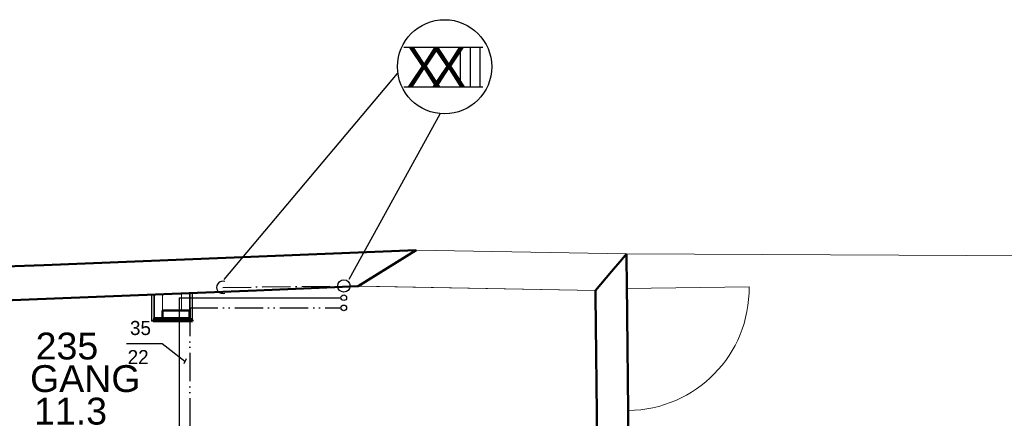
# Model space of a CAD drawing. Header units: millimetres. Extents: x 0 to 83478, y 0 to 53008.
# Tile 44 of 83: x 9161 to 17892, y 49471 to 53008. Entities that reach past the tile are written whole.
import ezdxf

# ---------------------------------------------------------------- set-up
doc = ezdxf.new("R2010")
doc.units = ezdxf.units.MM
doc.header["$LTSCALE"] = 50
doc.header["$MEASUREMENT"] = 0
for name, pattern in [('V-KV', [2, 1, 1]), ('V-SPV', [7, 5, -1, 0, -1]), ('V-VV', [8, 5, -1, 0, -1, 0, -1])]:
    doc.linetypes.add(name, pattern=pattern)
doc.layers.get('0').update_dxf_attribs({"linetype": 'CONTINUOUS'})
for name, color, linetype in [('20602A200D001$0$832 Rominfo', 7, 'CONTINUOUS'), ('20602A200D001$0$A12-HEL4', 7, 'CONTINUOUS'), ('V060-', 3, 'CONTINUOUS'), ('V080-', 3, 'CONTINUOUS'), ('V081-', 1, 'CONTINUOUS'), ('V090-', 2, 'CONTINUOUS'), ('V091', 1, 'CONTINUOUS')]:
    doc.layers.add(name, color=color, linetype=linetype)
for name, color, linetype, lineweight in [('20602A200D001$0$A-DOOR', 31, 'CONTINUOUS', 13), ('20602A200D001$0$A-GENM', 13, 'CONTINUOUS', 9), ('20602A200D001$0$A-WALL', 7, 'CONTINUOUS', 13)]:
    doc.layers.add(name, color=color, linetype=linetype, lineweight=lineweight)
doc.styles.add('20602A200D001$0$Arial', font='arial.ttf', dxfattribs={"height": 238.125})
doc.styles.add('FISO', font='fiso')

# ---------------------------------------------------------------- blocks, each defined once
blk = doc.blocks.new('VUN')
at = {"color": 0}
blk.add_circle((0, 0), 0.5, dxfattribs=at)
blk = doc.blocks.new('20602A200D001$0$VT- 35607 - VT--289264-P02')
at = {"layer": '20602A200D001$0$A-WALL'}
for p, q in [((30105.9, 48658.3), (30063.2, 48608.1)), ((30106.4, 48608.6), (30105.9, 48658.3)), ((29972.3, 48501.2), (30063.2, 48608.1)), ((30108.9, 48394.1), (30106.4, 48608.6)), ((29829.5, 48333.2), (29972.3, 48501.2)), ((30190.2, 41167.6), (30108.9, 48394.1)), ((29830, 48289.1), (29829.5, 48333.2)), ((29830, 48289.1), (29864.7, 45211.6))]:
    blk.add_line(p, q, dxfattribs=at)
at = {"layer": '20602A200D001$0$A-WALL', "lineweight": 50}
for p, q in [((30063.2, 48608.1), (30105.9, 48658.3)), ((30105.9, 48658.3), (30106.4, 48608.6)), ((29972.3, 48501.2), (30063.2, 48608.1)), ((30106.4, 48608.6), (30108.9, 48394.1)), ((29829.5, 48333.2), (29972.3, 48501.2)), ((30108.9, 48394.1), (30190.2, 41167.6)), ((29830, 48289.1), (29829.5, 48333.2)), ((29864.7, 45211.6), (29830, 48289.1))]:
    blk.add_line(p, q, dxfattribs=at)
blk = doc.blocks.new('20602A200D001$0$VT- 35607 - VT- 35607-289268-P02')
blk.add_blockref('20602A200D001$0$VT- 35607 - VT--289264-P02', (0, 0))
blk = doc.blocks.new('20602A200D001$0$VT- 38599 - VT--289277-P02')
at = {"layer": '20602A200D001$0$A-WALL'}
for p, q in [((28239.2, 48691.8), (27726.5, 48371)), ((30105.9, 48658.3), (28239.2, 48691.8)), ((30105.9, 48658.3), (28239.2, 48691.8)), ((30105.9, 48658.3), (28239.2, 48691.8)), ((29829.5, 48333.2), (30105.9, 48658.3)), ((27726.5, 48371), (29829.5, 48333.2)), ((27754.5, 48371), (27745.8, 48370.7)), ((27745.8, 48370.7), (27754.5, 48371)), ((27754.5, 48371), (29829.5, 48333.2)), ((29829.5, 48333.2), (27754.5, 48371))]:
    blk.add_line(p, q, dxfattribs=at)
blk = doc.blocks.new('20602A200D001$0$VT- 38599 - VT- 38599-289281-P02')
blk.add_blockref('20602A200D001$0$VT- 38599 - VT--289277-P02', (0, 0))
blk = doc.blocks.new('20602A200D001$0$VT- 38779 - VT--289286-P02')
at = {"layer": '20602A200D001$0$A-WALL'}
for p, q in [((28239.2, 48691.8), (24939.8, 48559.2)), ((28069.7, 48585.8), (28239.2, 48691.8)), ((24939.8, 48559.2), (23310.5, 48493.8)), ((27726.5, 48371), (28069.7, 48585.8)), ((23310.5, 48493.8), (23319.5, 48269.8)), ((27726.5, 48371), (26823.6, 48334.7)), ((26823.6, 48334.7), (23952.7, 48219.3)), ((23319.5, 48269.8), (23321.9, 48207.8)), ((23322.5, 48194), (23321.9, 48207.8)), ((23432.1, 48198.4), (23322.5, 48194)), ((23322.5, 48194), (23322.5, 48194)), ((23322.5, 48194), (23322.5, 48194)), ((23952.7, 48219.3), (23432.1, 48198.4))]:
    blk.add_line(p, q, dxfattribs=at)
at = {"layer": '20602A200D001$0$A-WALL', "lineweight": 50}
for p, q in [((24939.8, 48559.2), (28239.2, 48691.8)), ((28239.2, 48691.8), (28069.7, 48585.8)), ((23310.5, 48493.8), (24939.8, 48559.2)), ((28069.7, 48585.8), (27726.5, 48371)), ((23319.5, 48269.8), (23310.5, 48493.8)), ((27726.5, 48371), (26823.6, 48334.7)), ((26823.6, 48334.7), (23952.7, 48219.3)), ((23321.9, 48207.8), (23319.5, 48269.8)), ((23322.5, 48194), (23321.9, 48207.8)), ((23432.1, 48198.4), (23322.5, 48194)), ((23322.5, 48194), (23322.5, 48194)), ((23952.7, 48219.3), (23432.1, 48198.4))]:
    blk.add_line(p, q, dxfattribs=at)
blk = doc.blocks.new('20602A200D001$0$VT- 38779 - VT- 38779-289290-P02')
blk.add_blockref('20602A200D001$0$VT- 38779 - VT--289286-P02', (0, 0))
blk = doc.blocks.new('20602A200D001$0$SV1 - SV1-303590-P02')
at = {"layer": '20602A200D001$0$A-WALL'}
for p, q in [((25907.2, 48297.9), (25894.2, 48297.4)), ((25894.2, 48060.8), (25894.2, 48297.4)), ((25894.2, 48297.4), (25894.2, 48060.8)), ((25894.2, 48297.4), (25894.2, 48060.8)), ((25920.2, 48298.4), (25907.2, 48297.9)), ((25907.2, 48073.8), (25907.2, 48297.9)), ((25907.2, 48297.9), (25907.2, 48073.8)), ((25907.2, 48297.9), (25907.2, 48073.8)), ((25907.2, 48073.8), (25907.2, 48297.9)), ((25907.2, 48060.8), (25907.2, 48297.9)), ((25907.2, 48297.9), (25907.2, 48073.8)), ((25990.2, 48301.2), (25920.2, 48298.4)), ((25920.2, 48297.8), (25990.2, 48300.6)), ((25990.2, 48300.6), (25920.2, 48297.8)), ((25920.2, 48298.4), (25920.2, 48086.8)), ((25920.2, 48086.8), (25920.2, 48298.4)), ((25920.2, 48073.8), (25920.2, 48298.4)), ((25920.2, 48298.4), (25920.2, 48086.8)), ((25990.2, 48086.8), (25990.2, 48301.2)), ((25907.2, 48060.8), (25894.2, 48060.8)), ((25894.2, 48060.8), (25907.2, 48060.8)), ((25894.2, 48060.8), (25907.2, 48060.8)), ((25907.2, 48073.8), (25920.2, 48073.8)), ((25920.2, 48086.8), (25990.2, 48086.8))]:
    blk.add_line(p, q, dxfattribs=at)
blk = doc.blocks.new('20602A200D001$0$SV1 - SV1-303594-P02')
blk.add_blockref('20602A200D001$0$SV1 - SV1-303590-P02', (0, 0))
blk = doc.blocks.new('20602A200D001$0$SV1 359911 - SV1 359911-303603-P02')
at = {"layer": '20602A200D001$0$A-WALL', "lineweight": 50}
for p, q in [((26231, 48156.8), (25990.2, 48156.8)), ((25990.2, 48156.8), (25990.2, 48086.8)), ((26231, 48086.8), (26231, 48156.8)), ((26257, 48073.8), (25907.2, 48073.8)), ((25907.2, 48073.8), (25907.2, 48060.8)), ((25907.2, 48060.8), (26257, 48060.8)), ((26244, 48086.8), (25920.2, 48086.8)), ((25920.2, 48086.8), (25920.2, 48073.8)), ((25920.2, 48073.8), (26244, 48073.8)), ((25990.2, 48086.8), (26231, 48086.8)), ((26244, 48073.8), (26244, 48086.8)), ((26257, 48060.8), (26257, 48073.8))]:
    blk.add_line(p, q, dxfattribs=at)
blk = doc.blocks.new('20602A200D001$0$SV1 360341 - SV1-303629-P02')
at = {"layer": '20602A200D001$0$A-WALL'}
for p, q in [((26231, 48310.9), (26161, 48308.1)), ((26161, 48307.4), (26231, 48310.2)), ((26231, 48310.2), (26161, 48307.4)), ((26161, 48308.1), (26161, 48156.8)), ((26244, 48311.4), (26231, 48310.9)), ((26231, 48156.9), (26231, 48310.9)), ((26231, 48156.8), (26231, 48310.9)), ((26231, 48310.9), (26231, 48156.8)), ((26231, 48310.9), (26231, 48086.9)), ((26257, 48312), (26244, 48311.4)), ((26244, 48086.9), (26244, 48311.4)), ((26244, 48086.9), (26244, 48311.4)), ((26244, 48311.4), (26244, 48086.9)), ((26244, 48086.8), (26244, 48311.4)), ((26244, 48311.4), (26244, 48086.8)), ((26244, 48311.4), (26244, 48073.9)), ((26257, 48073.9), (26257, 48312)), ((26257, 48073.9), (26257, 48311.9)), ((26257, 48311.9), (26257, 48073.9)), ((26161, 48156.8), (26231, 48156.9)), ((26231, 48086.9), (26244, 48086.9)), ((26244, 48073.9), (26257, 48073.9))]:
    blk.add_line(p, q, dxfattribs=at)
blk = doc.blocks.new('20602A200D001$0$SV1 360341 - SV1 360341-303633-P02')
blk.add_blockref('20602A200D001$0$SV1 360341 - SV1-303629-P02', (0, 0))
blk = doc.blocks.new('20602A200D001$0$Belegg 510403 - Belegg 510403-319598-P02')
at = {"layer": '20602A200D001$0$A-GENM'}
for p, q in [((29829.5, 48333.2), (27726.5, 48371)), ((25920.2, 48086.8), (25920.2, 48298.4)), ((25990.2, 48301.2), (25990.2, 48156.8)), ((26161, 48156.8), (26161, 48308.1)), ((26231, 48310.9), (26231, 48156.8)), ((23322.5, 48194), (23325.9, 47045.8)), ((25607.9, 47116.9), (25620.9, 47117)), ((25634.7, 44732.5), (25607.9, 47116.9)), ((24048.2, 46909.6), (24072.4, 44864.8)), ((24074.2, 44713.9), (25634.7, 44732.5))]:
    blk.add_line(p, q, dxfattribs=at)
blk = doc.blocks.new('20602A200D001$0$DOOR 7 - DOOR 7-399645-P02')
at = {"layer": '20602A200D001$0$A-DOOR'}
blk.add_line((30389.3, 48355.4), (31473.2, 48367.6), dxfattribs=at)
blk.add_arc((30389.3, 48355.4), 1084, 270.6452, 0.6452, dxfattribs=at)
blk = doc.blocks.new('20602A200D001')
at = {"layer": '20602A200D001$0$A12-HEL4', "linetype": 'Continuous', "lineweight": 0}
blk.add_lwpolyline([(30105.9, 48658.3), (43981.8, 48591.9)], dxfattribs=at)
at = {"layer": '20602A200D001$0$A-DOOR'}
blk.add_blockref('20602A200D001$0$DOOR 7 - DOOR 7-399645-P02', (-280, -3.2), dxfattribs=at)
at = {"layer": '20602A200D001$0$A-GENM'}
blk.add_blockref('20602A200D001$0$Belegg 510403 - Belegg 510403-319598-P02', (0, 0), dxfattribs=at)
at = {"layer": '20602A200D001$0$A-WALL', "lineweight": 50}
for name in ['20602A200D001$0$VT- 38779 - VT- 38779-289290-P02', '20602A200D001$0$VT- 35607 - VT- 35607-289268-P02']:
    blk.add_blockref(name, (0, 0), dxfattribs=at)
at = {"layer": '20602A200D001$0$A-WALL'}
for name in ['20602A200D001$0$VT- 38599 - VT- 38599-289281-P02', '20602A200D001$0$SV1 - SV1-303594-P02', '20602A200D001$0$SV1 360341 - SV1 360341-303633-P02', '20602A200D001$0$SV1 359911 - SV1 359911-303603-P02']:
    blk.add_blockref(name, (0, 0), dxfattribs=at)
at = {"layer": '20602A200D001$0$832 Rominfo', "linetype": 'Continuous', "style": '20602A200D001$0$Arial'}
for s, p in [('235', (24866.5, 47721.4)), ('GANG', (24816.8, 47432.6)), ('11.3', (24852.2, 47143.8))]:
    blk.add_text(s, height=238.12, dxfattribs=at).set_placement(p)

msp = doc.modelspace()

# ---------------------------------------------------------------- linework, layer by layer
at = {"layer": 'V080-', "linetype": 'V-KV'}
for q in [(10576.5, 48777.04), (12010.08, 50541.42)]:
    msp.add_line((10576.5, 50541.42), q, dxfattribs=at)
at = {"layer": 'V080-', "linetype": 'V-VV'}
for q in [(10668.68, 48656.43), (12010.08, 50451.49)]:
    msp.add_line((10668.68, 50451.49), q, dxfattribs=at)
at = {"layer": 'V081-'}
for p, q in [((10425.86, 50132.95), (10108.12, 50132.95)), ((10626.61, 49976.91), (10425.86, 50132.95)), ((10636.78, 49999.75), (10616.45, 49954.07))]:
    msp.add_line(p, q, dxfattribs=at)
at = {"layer": 'V090-', "linetype": 'V-SPV'}
msp.add_line((10962.61, 50633.15), (11981.36, 50645.19), dxfattribs=at)
at = {"layer": 'V090-', "color": 1}
msp.add_arc((10962.61, 50633.15), 55, 69.717116, 290.282884, dxfattribs=at)
at = {"layer": 'V091', "color": 3}
for p, q in [((12567.93, 52763.29), (13266.83, 52763.29)), ((13067.93, 52763.29), (13067.93, 52412.84)), ((13154.91, 52763.29), (13154.91, 52412.84)), ((13242.07, 52763.29), (13242.07, 52412.84)), ((12567.93, 52412.84), (13266.83, 52412.84))]:
    msp.add_line(p, q, dxfattribs=at)
at = {"layer": 'V091'}
for p, q in [((12508.4, 52532.01), (10972.43, 50703.06)), ((12887.08, 52170.98), (12079.35, 50703.06))]:
    msp.add_line(p, q, dxfattribs=at)
at = {"layer": 'V091', "color": 1}
msp.add_circle((12928.79, 52590.35), 418.02, dxfattribs=at)

# ---------------------------------------------------------------- block references
at = {"layer": 'V060-'}
msp.add_blockref('20602A200D001', (-15563.7, 2272.18), dxfattribs=at)
at = {"layer": 'V080-', "color": 1, "xscale": 50, "yscale": 50, "zscale": 50}
for p in [(12035.08, 50541.42), (12035.08, 50451.49)]:
    msp.add_blockref('VUN', p, dxfattribs=at)
at = {"layer": 'V090-', "color": 1, "xscale": 110, "yscale": 110, "zscale": 110, "rotation": 90}
msp.add_blockref('VUN', (12036.36, 50645.84), dxfattribs=at)

# ---------------------------------------------------------------- texts
at = {"layer": 'V081-', "color": 1, "style": 'FISO'}
for s, p in [('35', (10139.4, 50210.46)), ('22', (10118.71, 49951.92))]:
    msp.add_text(s, height=125, dxfattribs=at).set_placement(p)
at = {"layer": 'V091', "color": 3, "style": 'FISO'}
for p in [(12590.18, 52413.3), (12808.78, 52413.3)]:
    msp.add_text('X', height=350, dxfattribs=at).set_placement(p)

doc.saveas('drawing.dxf')
